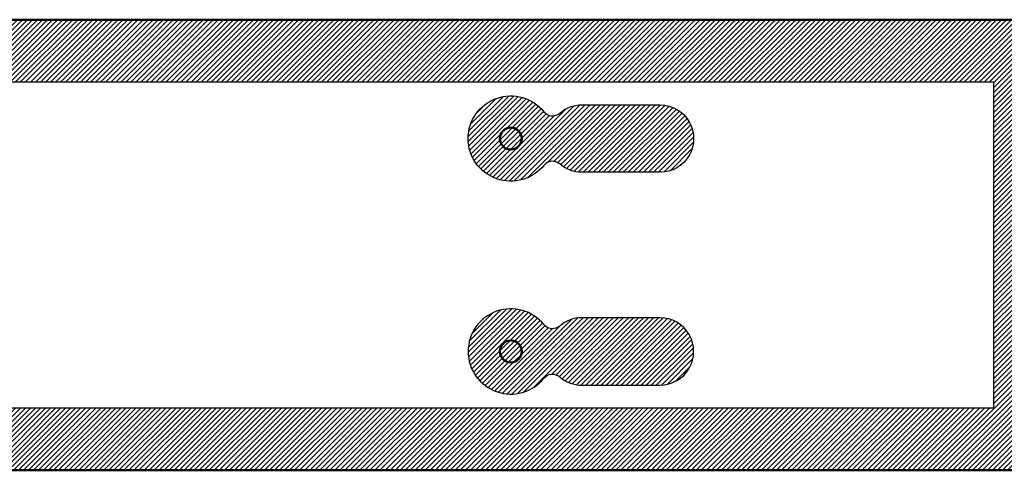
# Model space of a CAD drawing. Header units: millimetres. Extents: x 0 to 2140, y -127 to 0.
# Tile 3 of 6: x 790 to 1067, y -127 to 0. Entities that reach past the tile are written whole.
import ezdxf

# ---------------------------------------------------------------- set-up
doc = ezdxf.new("R2010")
doc.units = ezdxf.units.MM
for name, color, linetype, true_color in [('SkLO BORDER OF DRILLING AREA', 7, 'Continuous', 0x007f00), ('SkLO CANOPY OUTLINE', 7, 'Continuous', 0x7d26cd), ('SkLO MOUNTING HOLES', 7, 'Continuous', 0x7d26cd), ('SkLO NO DRILLING AREA', 7, 'Continuous', 0xc80000)]:
    doc.layers.add(name, color=color, linetype=linetype, true_color=true_color)
pattern_1 = [(45, (0, 0), (-0.7071068, 0.7071068), [])]

msp = doc.modelspace()

# ---------------------------------------------------------------- hatches: boundary and pattern name
at = {"layer": 'SkLO NO DRILLING AREA'}
h = msp.add_hatch(dxfattribs=at)
h.set_pattern_fill('Hatch1', color=256, scale=8, angle=45, style=0, pattern_type=2)
h.set_pattern_definition([(45, (12133.8838, 635), (-0.70710678, 0.70710678), [])])
h.paths.add_polyline_path([(1070, 0), (0, 0), (0, -127), (1070, -127)], flags=0)
h.paths.add_polyline_path([(1064, -17.5), (1064, -109.5), (17.5, -109.5), (17.5, -17.5)], flags=0)
h = msp.add_hatch(dxfattribs=at)
h.set_pattern_fill('Hatch1', color=256, scale=8, angle=45, style=0, pattern_type=2)
h.set_pattern_definition(pattern_1)
h.paths.add_polyline_path([(941.77, -26.33), (941.85, -26.26), (941.93, -26.2), (942.01, -26.13), (942.09, -26.06), (942.17, -26), (942.26, -25.93), (942.34, -25.87), (942.43, -25.81), (942.51, -25.75), (942.6, -25.69), (942.69, -25.63), (942.77, -25.57), (942.86, -25.51), (942.95, -25.45), (943.04, -25.39), (943.14, -25.34), (943.23, -25.29), (943.32, -25.23), (943.41, -25.18), (943.51, -25.13), (943.6, -25.08), (943.7, -25.03), (943.79, -24.98), (943.89, -24.93), (943.99, -24.89), (944.09, -24.84), (944.18, -24.8), (944.28, -24.76), (944.38, -24.72), (944.48, -24.68), (944.58, -24.64), (944.68, -24.6), (944.78, -24.56), (944.88, -24.53), (944.99, -24.49), (945.09, -24.46), (945.19, -24.43), (945.29, -24.39), (945.4, -24.36), (945.5, -24.34), (945.6, -24.31), (945.71, -24.28), (945.81, -24.26), (945.91, -24.23), (946.02, -24.21), (946.12, -24.19), (946.23, -24.17), (946.33, -24.15), (946.43, -24.13), (946.54, -24.11), (946.64, -24.1), (946.75, -24.08), (946.85, -24.07), (946.96, -24.06), (947.06, -24.05), (947.17, -24.04), (947.27, -24.03), (947.38, -24.02), (947.48, -24.01), (947.58, -24.01), (947.69, -24.01), (947.79, -24), (947.9, -24), (948, -24), (970, -24), (970.11, -24), (970.23, -24), (970.34, -24.01), (970.46, -24.01), (970.57, -24.02), (970.69, -24.02), (970.8, -24.03), (970.92, -24.04), (971.03, -24.06), (971.15, -24.07), (971.26, -24.08), (971.38, -24.1), (971.49, -24.12), (971.61, -24.14), (971.72, -24.16), (971.84, -24.18), (971.95, -24.2), (972.06, -24.23), (972.18, -24.25), (972.29, -24.28), (972.41, -24.31), (972.52, -24.34), (972.63, -24.37), (972.75, -24.41), (972.86, -24.44), (972.97, -24.48), (973.08, -24.51), (973.19, -24.55), (973.31, -24.59), (973.42, -24.64), (973.53, -24.68), (973.64, -24.72), (973.74, -24.77), (973.85, -24.82), (973.96, -24.86), (974.07, -24.91), (974.17, -24.97), (974.28, -25.02), (974.38, -25.07), (974.49, -25.13), (974.59, -25.18), (974.69, -25.24), (974.8, -25.3), (974.9, -25.36), (975, -25.42), (975.1, -25.48), (975.2, -25.55), (975.29, -25.61), (975.39, -25.68), (975.49, -25.74), (975.58, -25.81), (975.67, -25.88), (975.77, -25.95), (975.86, -26.02), (975.95, -26.09), (976.04, -26.17), (976.13, -26.24), (976.22, -26.32), (976.3, -26.39), (976.39, -26.47), (976.47, -26.55), (976.55, -26.62), (976.64, -26.7), (976.72, -26.78), (976.8, -26.86), (976.88, -26.95), (976.95, -27.03), (977.03, -27.11), (977.11, -27.2), (977.18, -27.28), (977.26, -27.37), (977.33, -27.46), (977.41, -27.55), (977.48, -27.64), (977.55, -27.73), (977.62, -27.83), (977.69, -27.92), (977.76, -28.01), (977.82, -28.11), (977.89, -28.21), (977.95, -28.3), (978.02, -28.4), (978.08, -28.5), (978.14, -28.6), (978.2, -28.7), (978.26, -28.81), (978.32, -28.91), (978.37, -29.01), (978.43, -29.12), (978.48, -29.22), (978.53, -29.33), (978.59, -29.43), (978.64, -29.54), (978.68, -29.65), (978.73, -29.76), (978.78, -29.86), (978.82, -29.97), (978.86, -30.08), (978.91, -30.19), (978.95, -30.31), (978.99, -30.42), (979.02, -30.53), (979.06, -30.64), (979.09, -30.75), (979.13, -30.87), (979.16, -30.98), (979.19, -31.09), (979.22, -31.21), (979.25, -31.32), (979.27, -31.44), (979.3, -31.55), (979.32, -31.66), (979.34, -31.78), (979.36, -31.89), (979.38, -32.01), (979.4, -32.12), (979.42, -32.24), (979.43, -32.35), (979.44, -32.47), (979.46, -32.58), (979.47, -32.7), (979.48, -32.81), (979.48, -32.93), (979.49, -33.04), (979.49, -33.16), (979.5, -33.27), (979.5, -33.39), (979.5, -33.5), (979.5, -33.61), (979.5, -33.73), (979.49, -33.84), (979.49, -33.96), (979.48, -34.07), (979.48, -34.19), (979.47, -34.3), (979.46, -34.42), (979.44, -34.53), (979.43, -34.65), (979.42, -34.76), (979.4, -34.88), (979.38, -34.99), (979.36, -35.11), (979.34, -35.22), (979.32, -35.34), (979.3, -35.45), (979.27, -35.56), (979.25, -35.68), (979.22, -35.79), (979.19, -35.91), (979.16, -36.02), (979.13, -36.13), (979.09, -36.25), (979.06, -36.36), (979.02, -36.47), (978.99, -36.58), (978.95, -36.69), (978.91, -36.81), (978.86, -36.92), (978.82, -37.03), (978.78, -37.14), (978.73, -37.24), (978.68, -37.35), (978.64, -37.46), (978.59, -37.57), (978.53, -37.67), (978.48, -37.78), (978.43, -37.88), (978.37, -37.99), (978.32, -38.09), (978.26, -38.19), (978.2, -38.3), (978.14, -38.4), (978.08, -38.5), (978.02, -38.6), (977.95, -38.7), (977.89, -38.79), (977.82, -38.89), (977.76, -38.99), (977.69, -39.08), (977.62, -39.17), (977.55, -39.27), (977.48, -39.36), (977.41, -39.45), (977.33, -39.54), (977.26, -39.63), (977.18, -39.72), (977.11, -39.8), (977.03, -39.89), (976.95, -39.97), (976.88, -40.05), (976.8, -40.14), (976.72, -40.22), (976.64, -40.3), (976.55, -40.38), (976.47, -40.45), (976.39, -40.53), (976.3, -40.61), (976.22, -40.68), (976.13, -40.76), (976.04, -40.83), (975.95, -40.91), (975.86, -40.98), (975.77, -41.05), (975.67, -41.12), (975.58, -41.19), (975.49, -41.26), (975.39, -41.32), (975.29, -41.39), (975.2, -41.45), (975.1, -41.52), (975, -41.58), (974.9, -41.64), (974.8, -41.7), (974.69, -41.76), (974.59, -41.82), (974.49, -41.87), (974.38, -41.93), (974.28, -41.98), (974.17, -42.03), (974.07, -42.09), (973.96, -42.14), (973.85, -42.18), (973.74, -42.23), (973.64, -42.28), (973.53, -42.32), (973.42, -42.36), (973.31, -42.41), (973.19, -42.45), (973.08, -42.49), (972.97, -42.52), (972.86, -42.56), (972.75, -42.59), (972.63, -42.63), (972.52, -42.66), (972.41, -42.69), (972.29, -42.72), (972.18, -42.75), (972.06, -42.77), (971.95, -42.8), (971.84, -42.82), (971.72, -42.84), (971.61, -42.86), (971.49, -42.88), (971.38, -42.9), (971.26, -42.92), (971.15, -42.93), (971.03, -42.94), (970.92, -42.96), (970.8, -42.97), (970.69, -42.98), (970.57, -42.98), (970.46, -42.99), (970.34, -42.99), (970.23, -43), (970.11, -43), (970, -43), (948, -43), (947.9, -43), (947.79, -43), (947.69, -42.99), (947.58, -42.99), (947.48, -42.99), (947.38, -42.98), (947.27, -42.97), (947.17, -42.96), (947.06, -42.95), (946.96, -42.94), (946.85, -42.93), (946.75, -42.92), (946.64, -42.9), (946.54, -42.89), (946.43, -42.87), (946.33, -42.85), (946.23, -42.83), (946.12, -42.81), (946.02, -42.79), (945.91, -42.77), (945.81, -42.74), (945.71, -42.72), (945.6, -42.69), (945.5, -42.66), (945.4, -42.64), (945.29, -42.61), (945.19, -42.57), (945.09, -42.54), (944.99, -42.51), (944.88, -42.47), (944.78, -42.44), (944.68, -42.4), (944.58, -42.36), (944.48, -42.32), (944.38, -42.28), (944.28, -42.24), (944.18, -42.2), (944.09, -42.16), (943.99, -42.11), (943.89, -42.07), (943.79, -42.02), (943.7, -41.97), (943.6, -41.92), (943.51, -41.87), (943.41, -41.82), (943.32, -41.77), (943.23, -41.71), (943.14, -41.66), (943.04, -41.61), (942.95, -41.55), (942.86, -41.49), (942.77, -41.43), (942.69, -41.37), (942.6, -41.31), (942.51, -41.25), (942.43, -41.19), (942.34, -41.13), (942.26, -41.07), (942.17, -41), (942.09, -40.94), (942.01, -40.87), (941.93, -40.8), (941.85, -40.74), (941.77, -40.67), (941.74, -40.64), (941.71, -40.62), (941.68, -40.59), (941.65, -40.57), (941.62, -40.55), (941.59, -40.52), (941.56, -40.5), (941.53, -40.48), (941.49, -40.46), (941.46, -40.44), (941.43, -40.41), (941.4, -40.39), (941.36, -40.37), (941.33, -40.35), (941.3, -40.33), (941.26, -40.31), (941.23, -40.29), (941.2, -40.27), (941.16, -40.26), (941.13, -40.24), (941.09, -40.22), (941.06, -40.2), (941.02, -40.19), (940.98, -40.17), (940.95, -40.16), (940.91, -40.14), (940.88, -40.13), (940.84, -40.11), (940.8, -40.1), (940.76, -40.08), (940.73, -40.07), (940.69, -40.06), (940.65, -40.05), (940.61, -40.04), (940.58, -40.02), (940.54, -40.01), (940.5, -40), (940.46, -39.99), (940.42, -39.99), (940.39, -39.98), (940.35, -39.97), (940.31, -39.96), (940.27, -39.95), (940.23, -39.95), (940.19, -39.94), (940.15, -39.94), (940.12, -39.93), (940.08, -39.93), (940.04, -39.92), (940, -39.92), (939.96, -39.92), (939.92, -39.91), (939.88, -39.91), (939.84, -39.91), (939.81, -39.91), (939.77, -39.91), (939.73, -39.91), (939.69, -39.91), (939.65, -39.91), (939.61, -39.91), (939.58, -39.91), (939.54, -39.91), (939.5, -39.92), (939.46, -39.92), (939.42, -39.92), (939.39, -39.93), (939.35, -39.93), (939.31, -39.94), (939.27, -39.94), (939.24, -39.95), (939.2, -39.95), (939.16, -39.96), (939.12, -39.97), (939.08, -39.98), (939.05, -39.98), (939.01, -39.99), (938.97, -40), (938.93, -40.01), (938.9, -40.02), (938.86, -40.03), (938.82, -40.04), (938.78, -40.06), (938.75, -40.07), (938.71, -40.08), (938.67, -40.09), (938.64, -40.11), (938.6, -40.12), (938.56, -40.14), (938.53, -40.15), (938.49, -40.17), (938.45, -40.18), (938.42, -40.2), (938.38, -40.22), (938.35, -40.23), (938.31, -40.25), (938.28, -40.27), (938.24, -40.29), (938.21, -40.31), (938.17, -40.33), (938.14, -40.35), (938.11, -40.37), (938.07, -40.39), (938.04, -40.41), (938.01, -40.43), (937.97, -40.45), (937.94, -40.48), (937.91, -40.5), (937.88, -40.52), (937.85, -40.55), (937.82, -40.57), (937.79, -40.59), (937.76, -40.62), (937.73, -40.64), (937.7, -40.67), (937.67, -40.69), (937.64, -40.72), (937.61, -40.75), (937.58, -40.77), (937.55, -40.8), (937.53, -40.83), (937.5, -40.86), (937.47, -40.88), (937.45, -40.91), (937.42, -40.94), (937.4, -40.97), (937.37, -41), (937.35, -41.03), (937.32, -41.06), (937.25, -41.14), (937.18, -41.22), (937.11, -41.31), (937.04, -41.39), (936.97, -41.47), (936.9, -41.55), (936.82, -41.63), (936.75, -41.71), (936.67, -41.8), (936.59, -41.87), (936.52, -41.95), (936.44, -42.03), (936.36, -42.11), (936.28, -42.19), (936.19, -42.27), (936.11, -42.34), (936.03, -42.42), (935.94, -42.49), (935.86, -42.57), (935.77, -42.64), (935.69, -42.72), (935.6, -42.79), (935.51, -42.86), (935.42, -42.93), (935.33, -43), (935.24, -43.07), (935.15, -43.14), (935.05, -43.21), (934.96, -43.28), (934.86, -43.34), (934.77, -43.41), (934.67, -43.47), (934.58, -43.54), (934.48, -43.6), (934.38, -43.66), (934.28, -43.73), (934.18, -43.79), (934.08, -43.85), (933.98, -43.9), (933.88, -43.96), (933.77, -44.02), (933.67, -44.08), (933.57, -44.13), (933.46, -44.19), (933.36, -44.24), (933.25, -44.29), (933.14, -44.34), (933.04, -44.39), (932.93, -44.44), (932.82, -44.49), (932.71, -44.54), (932.6, -44.58), (932.49, -44.63), (932.38, -44.67), (932.27, -44.71), (932.16, -44.76), (932.05, -44.8), (931.94, -44.84), (931.82, -44.87), (931.71, -44.91), (931.6, -44.95), (931.48, -44.98), (931.37, -45.02), (931.25, -45.05), (931.14, -45.08), (931.02, -45.11), (930.91, -45.14), (930.79, -45.17), (930.68, -45.2), (930.56, -45.22), (930.44, -45.25), (930.33, -45.27), (930.21, -45.29), (930.09, -45.32), (929.98, -45.34), (929.86, -45.35), (929.74, -45.37), (929.63, -45.39), (929.51, -45.4), (929.39, -45.42), (929.27, -45.43), (929.15, -45.44), (929.04, -45.46), (928.92, -45.46), (928.8, -45.47), (928.68, -45.48), (928.57, -45.49), (928.45, -45.49), (928.33, -45.5), (928.22, -45.5), (928.1, -45.5), (927.98, -45.5), (927.86, -45.5), (927.75, -45.5), (927.63, -45.49), (927.52, -45.49), (927.4, -45.48), (927.28, -45.48), (927.17, -45.47), (927.05, -45.46), (926.94, -45.45), (926.82, -45.44), (926.71, -45.43), (926.59, -45.42), (926.48, -45.4), (926.37, -45.39), (926.26, -45.37), (926.14, -45.36), (926.03, -45.34), (925.92, -45.32), (925.81, -45.3), (925.7, -45.28), (925.59, -45.25), (925.48, -45.23), (925.37, -45.21), (925.26, -45.18), (925.15, -45.16), (925.04, -45.13), (924.93, -45.1), (924.83, -45.07), (924.72, -45.04), (924.61, -45.01), (924.51, -44.98), (924.4, -44.95), (924.3, -44.92), (924.2, -44.88), (924.09, -44.85), (923.99, -44.81), (923.89, -44.77), (923.79, -44.74), (923.69, -44.7), (923.58, -44.66), (923.48, -44.62), (923.38, -44.58), (923.28, -44.53), (923.18, -44.49), (923.08, -44.44), (922.98, -44.4), (922.88, -44.35), (922.77, -44.3), (922.67, -44.25), (922.57, -44.2), (922.47, -44.15), (922.37, -44.1), (922.28, -44.05), (922.18, -43.99), (922.08, -43.94), (921.98, -43.88), (921.88, -43.82), (921.78, -43.76), (921.69, -43.7), (921.59, -43.64), (921.49, -43.58), (921.4, -43.52), (921.3, -43.46), (921.2, -43.39), (921.11, -43.32), (921.01, -43.26), (920.92, -43.19), (920.83, -43.12), (920.73, -43.05), (920.64, -42.98), (920.55, -42.91), (920.46, -42.83), (920.37, -42.76), (920.28, -42.69), (920.19, -42.61), (920.1, -42.53), (920.01, -42.46), (919.93, -42.38), (919.84, -42.3), (919.75, -42.22), (919.67, -42.13), (919.58, -42.05), (919.5, -41.97), (919.42, -41.88), (919.33, -41.8), (919.25, -41.71), (919.17, -41.63), (919.09, -41.54), (919.01, -41.45), (918.93, -41.36), (918.86, -41.27), (918.78, -41.18), (918.7, -41.09), (918.63, -41), (918.56, -40.9), (918.48, -40.81), (918.41, -40.71), (918.34, -40.62), (918.27, -40.52), (918.2, -40.42), (918.13, -40.33), (918.06, -40.23), (918, -40.13), (917.93, -40.03), (917.87, -39.93), (917.8, -39.83), (917.74, -39.73), (917.68, -39.63), (917.62, -39.52), (917.56, -39.42), (917.5, -39.32), (917.45, -39.21), (917.39, -39.11), (917.34, -39), (917.28, -38.9), (917.23, -38.79), (917.18, -38.68), (917.13, -38.58), (917.08, -38.47), (917.03, -38.36), (916.98, -38.25), (916.94, -38.15), (916.89, -38.04), (916.85, -37.93), (916.8, -37.82), (916.76, -37.71), (916.72, -37.6), (916.68, -37.49), (916.64, -37.38), (916.61, -37.27), (916.57, -37.16), (916.54, -37.05), (916.5, -36.94), (916.47, -36.83), (916.44, -36.71), (916.41, -36.6), (916.38, -36.49), (916.35, -36.38), (916.32, -36.27), (916.3, -36.16), (916.27, -36.04), (916.25, -35.93), (916.23, -35.82), (916.21, -35.71), (916.18, -35.6), (916.17, -35.49), (916.15, -35.37), (916.13, -35.26), (916.11, -35.15), (916.1, -35.04), (916.09, -34.93), (916.07, -34.82), (916.06, -34.71), (916.05, -34.6), (916.04, -34.48), (916.03, -34.37), (916.02, -34.26), (916.02, -34.15), (916.01, -34.04), (916.01, -33.94), (916, -33.83), (916, -33.72), (916, -33.61), (916, -33.5), (916, -33.39), (916, -33.28), (916, -33.17), (916.01, -33.06), (916.01, -32.96), (916.02, -32.85), (916.02, -32.74), (916.03, -32.63), (916.04, -32.52), (916.05, -32.4), (916.06, -32.29), (916.07, -32.18), (916.09, -32.07), (916.1, -31.96), (916.11, -31.85), (916.13, -31.74), (916.15, -31.63), (916.17, -31.51), (916.18, -31.4), (916.21, -31.29), (916.23, -31.18), (916.25, -31.07), (916.27, -30.96), (916.3, -30.84), (916.32, -30.73), (916.35, -30.62), (916.38, -30.51), (916.41, -30.4), (916.44, -30.29), (916.47, -30.17), (916.5, -30.06), (916.54, -29.95), (916.57, -29.84), (916.61, -29.73), (916.64, -29.62), (916.68, -29.51), (916.72, -29.4), (916.76, -29.29), (916.8, -29.18), (916.85, -29.07), (916.89, -28.96), (916.94, -28.85), (916.98, -28.75), (917.03, -28.64), (917.08, -28.53), (917.13, -28.42), (917.18, -28.32), (917.23, -28.21), (917.28, -28.1), (917.34, -28), (917.39, -27.89), (917.45, -27.79), (917.5, -27.68), (917.56, -27.58), (917.62, -27.48), (917.68, -27.37), (917.74, -27.27), (917.8, -27.17), (917.87, -27.07), (917.93, -26.97), (918, -26.87), (918.06, -26.77), (918.13, -26.67), (918.2, -26.58), (918.27, -26.48), (918.34, -26.38), (918.41, -26.29), (918.48, -26.19), (918.56, -26.1), (918.63, -26), (918.7, -25.91), (918.78, -25.82), (918.86, -25.73), (918.93, -25.64), (919.01, -25.55), (919.09, -25.46), (919.17, -25.37), (919.25, -25.29), (919.33, -25.2), (919.42, -25.12), (919.5, -25.03), (919.58, -24.95), (919.67, -24.87), (919.75, -24.78), (919.84, -24.7), (919.93, -24.62), (920.01, -24.54), (920.1, -24.47), (920.19, -24.39), (920.28, -24.31), (920.37, -24.24), (920.46, -24.17), (920.55, -24.09), (920.64, -24.02), (920.73, -23.95), (920.83, -23.88), (920.92, -23.81), (921.01, -23.74), (921.11, -23.68), (921.2, -23.61), (921.3, -23.54), (921.4, -23.48), (921.49, -23.42), (921.59, -23.36), (921.69, -23.3), (921.78, -23.24), (921.88, -23.18), (921.98, -23.12), (922.08, -23.06), (922.18, -23.01), (922.28, -22.95), (922.37, -22.9), (922.47, -22.85), (922.57, -22.8), (922.67, -22.75), (922.77, -22.7), (922.88, -22.65), (922.98, -22.6), (923.08, -22.56), (923.18, -22.51), (923.28, -22.47), (923.38, -22.42), (923.48, -22.38), (923.58, -22.34), (923.69, -22.3), (923.79, -22.26), (923.89, -22.23), (923.99, -22.19), (924.09, -22.15), (924.2, -22.12), (924.3, -22.08), (924.4, -22.05), (924.51, -22.02), (924.61, -21.99), (924.72, -21.96), (924.83, -21.93), (924.93, -21.9), (925.04, -21.87), (925.15, -21.84), (925.26, -21.82), (925.37, -21.79), (925.48, -21.77), (925.59, -21.75), (925.7, -21.72), (925.81, -21.7), (925.92, -21.68), (926.03, -21.66), (926.14, -21.64), (926.26, -21.63), (926.37, -21.61), (926.48, -21.6), (926.59, -21.58), (926.71, -21.57), (926.82, -21.56), (926.94, -21.55), (927.05, -21.54), (927.17, -21.53), (927.28, -21.52), (927.4, -21.52), (927.52, -21.51), (927.63, -21.51), (927.75, -21.5), (927.86, -21.5), (927.98, -21.5), (928.1, -21.5), (928.22, -21.5), (928.33, -21.5), (928.45, -21.51), (928.57, -21.51), (928.68, -21.52), (928.8, -21.53), (928.92, -21.54), (929.04, -21.54), (929.15, -21.56), (929.27, -21.57), (929.39, -21.58), (929.51, -21.6), (929.63, -21.61), (929.74, -21.63), (929.86, -21.65), (929.98, -21.66), (930.09, -21.68), (930.21, -21.71), (930.33, -21.73), (930.44, -21.75), (930.56, -21.78), (930.68, -21.8), (930.79, -21.83), (930.91, -21.86), (931.02, -21.89), (931.14, -21.92), (931.25, -21.95), (931.37, -21.98), (931.48, -22.02), (931.6, -22.05), (931.71, -22.09), (931.82, -22.13), (931.94, -22.16), (932.05, -22.2), (932.16, -22.24), (932.27, -22.29), (932.38, -22.33), (932.49, -22.37), (932.6, -22.42), (932.71, -22.46), (932.82, -22.51), (932.93, -22.56), (933.04, -22.61), (933.14, -22.66), (933.25, -22.71), (933.36, -22.76), (933.46, -22.81), (933.57, -22.87), (933.67, -22.92), (933.77, -22.98), (933.88, -23.04), (933.98, -23.1), (934.08, -23.15), (934.18, -23.21), (934.28, -23.27), (934.38, -23.34), (934.48, -23.4), (934.58, -23.46), (934.67, -23.53), (934.77, -23.59), (934.86, -23.66), (934.96, -23.72), (935.05, -23.79), (935.15, -23.86), (935.24, -23.93), (935.33, -24), (935.42, -24.07), (935.51, -24.14), (935.6, -24.21), (935.69, -24.28), (935.77, -24.36), (935.86, -24.43), (935.94, -24.51), (936.03, -24.58), (936.11, -24.66), (936.19, -24.73), (936.28, -24.81), (936.36, -24.89), (936.44, -24.97), (936.52, -25.05), (936.59, -25.13), (936.67, -25.2), (936.75, -25.29), (936.82, -25.37), (936.9, -25.45), (936.97, -25.53), (937.04, -25.61), (937.11, -25.69), (937.18, -25.78), (937.25, -25.86), (937.32, -25.94), (937.35, -25.97), (937.37, -26), (937.4, -26.03), (937.42, -26.06), (937.45, -26.09), (937.47, -26.12), (937.5, -26.14), (937.53, -26.17), (937.55, -26.2), (937.58, -26.23), (937.61, -26.25), (937.64, -26.28), (937.67, -26.31), (937.7, -26.33), (937.73, -26.36), (937.76, -26.38), (937.79, -26.41), (937.82, -26.43), (937.85, -26.45), (937.88, -26.48), (937.91, -26.5), (937.94, -26.52), (937.97, -26.55), (938.01, -26.57), (938.04, -26.59), (938.07, -26.61), (938.11, -26.63), (938.14, -26.65), (938.17, -26.67), (938.21, -26.69), (938.24, -26.71), (938.28, -26.73), (938.31, -26.75), (938.35, -26.77), (938.38, -26.78), (938.42, -26.8), (938.45, -26.82), (938.49, -26.83), (938.53, -26.85), (938.56, -26.86), (938.6, -26.88), (938.64, -26.89), (938.67, -26.91), (938.71, -26.92), (938.75, -26.93), (938.78, -26.94), (938.82, -26.96), (938.86, -26.97), (938.9, -26.98), (938.93, -26.99), (938.97, -27), (939.01, -27.01), (939.05, -27.02), (939.08, -27.02), (939.12, -27.03), (939.16, -27.04), (939.2, -27.05), (939.24, -27.05), (939.27, -27.06), (939.31, -27.06), (939.35, -27.07), (939.39, -27.07), (939.42, -27.08), (939.46, -27.08), (939.5, -27.08), (939.54, -27.09), (939.58, -27.09), (939.61, -27.09), (939.65, -27.09), (939.69, -27.09), (939.73, -27.09), (939.77, -27.09), (939.81, -27.09), (939.84, -27.09), (939.88, -27.09), (939.92, -27.09), (939.96, -27.08), (940, -27.08), (940.04, -27.08), (940.08, -27.07), (940.12, -27.07), (940.15, -27.06), (940.19, -27.06), (940.23, -27.05), (940.27, -27.05), (940.31, -27.04), (940.35, -27.03), (940.39, -27.02), (940.42, -27.01), (940.46, -27.01), (940.5, -27), (940.54, -26.99), (940.58, -26.98), (940.61, -26.96), (940.65, -26.95), (940.69, -26.94), (940.73, -26.93), (940.76, -26.92), (940.8, -26.9), (940.84, -26.89), (940.88, -26.87), (940.91, -26.86), (940.95, -26.84), (940.98, -26.83), (941.02, -26.81), (941.06, -26.8), (941.09, -26.78), (941.13, -26.76), (941.16, -26.74), (941.2, -26.73), (941.23, -26.71), (941.26, -26.69), (941.3, -26.67), (941.33, -26.65), (941.36, -26.63), (941.4, -26.61), (941.43, -26.59), (941.46, -26.56), (941.49, -26.54), (941.53, -26.52), (941.56, -26.5), (941.59, -26.48), (941.62, -26.45), (941.65, -26.43), (941.68, -26.41), (941.71, -26.38), (941.74, -26.36)], flags=0)
h = msp.add_hatch(dxfattribs=at)
h.set_pattern_fill('Hatch1', color=256, scale=8, angle=45, style=0, pattern_type=2)
h.set_pattern_definition(pattern_1)
h.paths.add_polyline_path([(948, -103), (970, -103), (970.11, -103), (970.23, -103), (970.34, -102.99), (970.46, -102.99), (970.57, -102.98), (970.69, -102.98), (970.8, -102.97), (970.92, -102.96), (971.03, -102.94), (971.15, -102.93), (971.26, -102.92), (971.38, -102.9), (971.49, -102.88), (971.61, -102.86), (971.72, -102.84), (971.84, -102.82), (971.95, -102.8), (972.06, -102.77), (972.18, -102.75), (972.29, -102.72), (972.41, -102.69), (972.52, -102.66), (972.63, -102.63), (972.75, -102.59), (972.86, -102.56), (972.97, -102.52), (973.08, -102.49), (973.19, -102.45), (973.31, -102.41), (973.42, -102.36), (973.53, -102.32), (973.64, -102.28), (973.74, -102.23), (973.85, -102.18), (973.96, -102.14), (974.07, -102.09), (974.17, -102.03), (974.28, -101.98), (974.38, -101.93), (974.49, -101.87), (974.59, -101.82), (974.69, -101.76), (974.8, -101.7), (974.9, -101.64), (975, -101.58), (975.1, -101.52), (975.2, -101.45), (975.29, -101.39), (975.39, -101.32), (975.49, -101.26), (975.58, -101.19), (975.67, -101.12), (975.77, -101.05), (975.86, -100.98), (975.95, -100.91), (976.04, -100.83), (976.13, -100.76), (976.22, -100.68), (976.3, -100.61), (976.39, -100.53), (976.47, -100.45), (976.55, -100.38), (976.64, -100.3), (976.72, -100.22), (976.8, -100.14), (976.88, -100.05), (976.95, -99.97), (977.03, -99.89), (977.11, -99.8), (977.18, -99.72), (977.26, -99.63), (977.33, -99.54), (977.41, -99.45), (977.48, -99.36), (977.55, -99.27), (977.62, -99.17), (977.69, -99.08), (977.76, -98.99), (977.82, -98.89), (977.89, -98.79), (977.95, -98.7), (978.02, -98.6), (978.08, -98.5), (978.14, -98.4), (978.2, -98.3), (978.26, -98.19), (978.32, -98.09), (978.37, -97.99), (978.43, -97.88), (978.48, -97.78), (978.53, -97.67), (978.59, -97.57), (978.64, -97.46), (978.68, -97.35), (978.73, -97.24), (978.78, -97.14), (978.82, -97.03), (978.86, -96.92), (978.91, -96.81), (978.95, -96.69), (978.99, -96.58), (979.02, -96.47), (979.06, -96.36), (979.09, -96.25), (979.13, -96.13), (979.16, -96.02), (979.19, -95.91), (979.22, -95.79), (979.25, -95.68), (979.27, -95.56), (979.3, -95.45), (979.32, -95.34), (979.34, -95.22), (979.36, -95.11), (979.38, -94.99), (979.4, -94.88), (979.42, -94.76), (979.43, -94.65), (979.44, -94.53), (979.46, -94.42), (979.47, -94.3), (979.48, -94.19), (979.48, -94.07), (979.49, -93.96), (979.49, -93.84), (979.5, -93.73), (979.5, -93.61), (979.5, -93.5), (979.5, -93.39), (979.5, -93.27), (979.49, -93.16), (979.49, -93.04), (979.48, -92.93), (979.48, -92.81), (979.47, -92.7), (979.46, -92.58), (979.44, -92.47), (979.43, -92.35), (979.42, -92.24), (979.4, -92.12), (979.38, -92.01), (979.36, -91.89), (979.34, -91.78), (979.32, -91.66), (979.3, -91.55), (979.27, -91.44), (979.25, -91.32), (979.22, -91.21), (979.19, -91.09), (979.16, -90.98), (979.13, -90.87), (979.09, -90.75), (979.06, -90.64), (979.02, -90.53), (978.99, -90.42), (978.95, -90.31), (978.91, -90.19), (978.86, -90.08), (978.82, -89.97), (978.78, -89.86), (978.73, -89.76), (978.68, -89.65), (978.64, -89.54), (978.59, -89.43), (978.53, -89.33), (978.48, -89.22), (978.43, -89.12), (978.37, -89.01), (978.32, -88.91), (978.26, -88.81), (978.2, -88.7), (978.14, -88.6), (978.08, -88.5), (978.02, -88.4), (977.95, -88.3), (977.89, -88.21), (977.82, -88.11), (977.76, -88.01), (977.69, -87.92), (977.62, -87.83), (977.55, -87.73), (977.48, -87.64), (977.41, -87.55), (977.33, -87.46), (977.26, -87.37), (977.18, -87.28), (977.11, -87.2), (977.03, -87.11), (976.95, -87.03), (976.88, -86.95), (976.8, -86.86), (976.72, -86.78), (976.64, -86.7), (976.55, -86.62), (976.47, -86.55), (976.39, -86.47), (976.3, -86.39), (976.22, -86.32), (976.13, -86.24), (976.04, -86.17), (975.95, -86.09), (975.86, -86.02), (975.77, -85.95), (975.67, -85.88), (975.58, -85.81), (975.49, -85.74), (975.39, -85.68), (975.29, -85.61), (975.2, -85.55), (975.1, -85.48), (975, -85.42), (974.9, -85.36), (974.8, -85.3), (974.69, -85.24), (974.59, -85.18), (974.49, -85.13), (974.38, -85.07), (974.28, -85.02), (974.17, -84.97), (974.07, -84.91), (973.96, -84.86), (973.85, -84.82), (973.74, -84.77), (973.64, -84.72), (973.53, -84.68), (973.42, -84.64), (973.31, -84.59), (973.19, -84.55), (973.08, -84.51), (972.97, -84.48), (972.86, -84.44), (972.75, -84.41), (972.63, -84.37), (972.52, -84.34), (972.41, -84.31), (972.29, -84.28), (972.18, -84.25), (972.06, -84.23), (971.95, -84.2), (971.84, -84.18), (971.72, -84.16), (971.61, -84.14), (971.49, -84.12), (971.38, -84.1), (971.26, -84.08), (971.15, -84.07), (971.03, -84.06), (970.92, -84.04), (970.8, -84.03), (970.69, -84.02), (970.57, -84.02), (970.46, -84.01), (970.34, -84.01), (970.23, -84), (970.11, -84), (970, -84), (948, -84), (947.9, -84), (947.79, -84), (947.69, -84.01), (947.58, -84.01), (947.48, -84.01), (947.38, -84.02), (947.27, -84.03), (947.17, -84.04), (947.06, -84.05), (946.96, -84.06), (946.85, -84.07), (946.75, -84.08), (946.64, -84.1), (946.54, -84.11), (946.43, -84.13), (946.33, -84.15), (946.23, -84.17), (946.12, -84.19), (946.02, -84.21), (945.91, -84.23), (945.81, -84.26), (945.71, -84.28), (945.6, -84.31), (945.5, -84.34), (945.4, -84.36), (945.29, -84.39), (945.19, -84.43), (945.09, -84.46), (944.99, -84.49), (944.88, -84.53), (944.78, -84.56), (944.68, -84.6), (944.58, -84.64), (944.48, -84.68), (944.38, -84.72), (944.28, -84.76), (944.18, -84.8), (944.09, -84.84), (943.99, -84.89), (943.89, -84.93), (943.79, -84.98), (943.7, -85.03), (943.6, -85.08), (943.51, -85.13), (943.41, -85.18), (943.32, -85.23), (943.23, -85.29), (943.14, -85.34), (943.04, -85.39), (942.95, -85.45), (942.86, -85.51), (942.77, -85.57), (942.69, -85.63), (942.6, -85.69), (942.51, -85.75), (942.43, -85.81), (942.34, -85.87), (942.26, -85.93), (942.17, -86), (942.09, -86.06), (942.01, -86.13), (941.93, -86.2), (941.85, -86.26), (941.77, -86.33), (941.74, -86.36), (941.71, -86.38), (941.68, -86.41), (941.65, -86.43), (941.62, -86.45), (941.59, -86.48), (941.56, -86.5), (941.53, -86.52), (941.49, -86.54), (941.46, -86.56), (941.43, -86.59), (941.4, -86.61), (941.36, -86.63), (941.33, -86.65), (941.3, -86.67), (941.26, -86.69), (941.23, -86.71), (941.2, -86.73), (941.16, -86.74), (941.13, -86.76), (941.09, -86.78), (941.06, -86.8), (941.02, -86.81), (940.98, -86.83), (940.95, -86.84), (940.91, -86.86), (940.88, -86.87), (940.84, -86.89), (940.8, -86.9), (940.76, -86.92), (940.73, -86.93), (940.69, -86.94), (940.65, -86.95), (940.61, -86.96), (940.58, -86.98), (940.54, -86.99), (940.5, -87), (940.46, -87.01), (940.42, -87.01), (940.39, -87.02), (940.35, -87.03), (940.31, -87.04), (940.27, -87.05), (940.23, -87.05), (940.19, -87.06), (940.15, -87.06), (940.12, -87.07), (940.08, -87.07), (940.04, -87.08), (940, -87.08), (939.96, -87.08), (939.92, -87.09), (939.88, -87.09), (939.84, -87.09), (939.81, -87.09), (939.77, -87.09), (939.73, -87.09), (939.69, -87.09), (939.65, -87.09), (939.61, -87.09), (939.58, -87.09), (939.54, -87.09), (939.5, -87.08), (939.46, -87.08), (939.42, -87.08), (939.39, -87.07), (939.35, -87.07), (939.31, -87.06), (939.27, -87.06), (939.24, -87.05), (939.2, -87.05), (939.16, -87.04), (939.12, -87.03), (939.08, -87.02), (939.05, -87.02), (939.01, -87.01), (938.97, -87), (938.93, -86.99), (938.9, -86.98), (938.86, -86.97), (938.82, -86.96), (938.78, -86.94), (938.75, -86.93), (938.71, -86.92), (938.67, -86.91), (938.64, -86.89), (938.6, -86.88), (938.56, -86.86), (938.53, -86.85), (938.49, -86.83), (938.45, -86.82), (938.42, -86.8), (938.38, -86.78), (938.35, -86.77), (938.31, -86.75), (938.28, -86.73), (938.24, -86.71), (938.21, -86.69), (938.17, -86.67), (938.14, -86.65), (938.11, -86.63), (938.07, -86.61), (938.04, -86.59), (938.01, -86.57), (937.97, -86.55), (937.94, -86.52), (937.91, -86.5), (937.88, -86.48), (937.85, -86.45), (937.82, -86.43), (937.79, -86.41), (937.76, -86.38), (937.73, -86.36), (937.7, -86.33), (937.67, -86.31), (937.64, -86.28), (937.61, -86.25), (937.58, -86.23), (937.55, -86.2), (937.53, -86.17), (937.5, -86.14), (937.47, -86.12), (937.45, -86.09), (937.42, -86.06), (937.4, -86.03), (937.37, -86), (937.35, -85.97), (937.32, -85.94), (937.25, -85.86), (937.18, -85.78), (937.11, -85.69), (937.04, -85.61), (936.97, -85.53), (936.9, -85.45), (936.82, -85.37), (936.75, -85.29), (936.67, -85.2), (936.59, -85.13), (936.52, -85.05), (936.44, -84.97), (936.36, -84.89), (936.28, -84.81), (936.19, -84.73), (936.11, -84.66), (936.03, -84.58), (935.94, -84.51), (935.86, -84.43), (935.77, -84.36), (935.69, -84.28), (935.6, -84.21), (935.51, -84.14), (935.42, -84.07), (935.33, -84), (935.24, -83.93), (935.15, -83.86), (935.05, -83.79), (934.96, -83.72), (934.86, -83.66), (934.77, -83.59), (934.67, -83.53), (934.58, -83.46), (934.48, -83.4), (934.38, -83.34), (934.28, -83.27), (934.18, -83.21), (934.08, -83.15), (933.98, -83.1), (933.88, -83.04), (933.77, -82.98), (933.67, -82.92), (933.57, -82.87), (933.46, -82.81), (933.36, -82.76), (933.25, -82.71), (933.14, -82.66), (933.04, -82.61), (932.93, -82.56), (932.82, -82.51), (932.71, -82.46), (932.6, -82.42), (932.49, -82.37), (932.38, -82.33), (932.27, -82.29), (932.16, -82.24), (932.05, -82.2), (931.94, -82.16), (931.82, -82.13), (931.71, -82.09), (931.6, -82.05), (931.48, -82.02), (931.37, -81.98), (931.25, -81.95), (931.14, -81.92), (931.02, -81.89), (930.91, -81.86), (930.79, -81.83), (930.68, -81.8), (930.56, -81.78), (930.44, -81.75), (930.33, -81.73), (930.21, -81.71), (930.09, -81.68), (929.98, -81.66), (929.86, -81.65), (929.74, -81.63), (929.63, -81.61), (929.51, -81.6), (929.39, -81.58), (929.27, -81.57), (929.15, -81.56), (929.04, -81.54), (928.92, -81.54), (928.8, -81.53), (928.68, -81.52), (928.57, -81.51), (928.45, -81.51), (928.33, -81.5), (928.22, -81.5), (928.1, -81.5), (927.98, -81.5), (927.86, -81.5), (927.75, -81.5), (927.63, -81.51), (927.52, -81.51), (927.4, -81.52), (927.28, -81.52), (927.17, -81.53), (927.05, -81.54), (926.94, -81.55), (926.82, -81.56), (926.71, -81.57), (926.59, -81.58), (926.48, -81.6), (926.37, -81.61), (926.26, -81.63), (926.14, -81.64), (926.03, -81.66), (925.92, -81.68), (925.81, -81.7), (925.7, -81.72), (925.59, -81.75), (925.48, -81.77), (925.37, -81.79), (925.26, -81.82), (925.15, -81.84), (925.04, -81.87), (924.93, -81.9), (924.83, -81.93), (924.72, -81.96), (924.61, -81.99), (924.51, -82.02), (924.4, -82.05), (924.3, -82.08), (924.2, -82.12), (924.09, -82.15), (923.99, -82.19), (923.89, -82.23), (923.79, -82.26), (923.69, -82.3), (923.58, -82.34), (923.48, -82.38), (923.38, -82.42), (923.28, -82.47), (923.18, -82.51), (923.08, -82.56), (922.98, -82.6), (922.88, -82.65), (922.77, -82.7), (922.67, -82.75), (922.57, -82.8), (922.47, -82.85), (922.37, -82.9), (922.28, -82.95), (922.18, -83.01), (922.08, -83.06), (921.98, -83.12), (921.88, -83.18), (921.78, -83.24), (921.69, -83.3), (921.59, -83.36), (921.49, -83.42), (921.4, -83.48), (921.3, -83.54), (921.2, -83.61), (921.11, -83.68), (921.01, -83.74), (920.92, -83.81), (920.83, -83.88), (920.73, -83.95), (920.64, -84.02), (920.55, -84.09), (920.46, -84.17), (920.37, -84.24), (920.28, -84.31), (920.19, -84.39), (920.1, -84.47), (920.01, -84.54), (919.93, -84.62), (919.84, -84.7), (919.75, -84.78), (919.67, -84.87), (919.58, -84.95), (919.5, -85.03), (919.42, -85.12), (919.33, -85.2), (919.25, -85.29), (919.17, -85.37), (919.09, -85.46), (919.01, -85.55), (918.93, -85.64), (918.86, -85.73), (918.78, -85.82), (918.7, -85.91), (918.63, -86), (918.56, -86.1), (918.48, -86.19), (918.41, -86.29), (918.34, -86.38), (918.27, -86.48), (918.2, -86.58), (918.13, -86.67), (918.06, -86.77), (918, -86.87), (917.93, -86.97), (917.87, -87.07), (917.8, -87.17), (917.74, -87.27), (917.68, -87.37), (917.62, -87.48), (917.56, -87.58), (917.5, -87.68), (917.45, -87.79), (917.39, -87.89), (917.34, -88), (917.28, -88.1), (917.23, -88.21), (917.18, -88.32), (917.13, -88.42), (917.08, -88.53), (917.03, -88.64), (916.98, -88.75), (916.94, -88.85), (916.89, -88.96), (916.85, -89.07), (916.8, -89.18), (916.76, -89.29), (916.72, -89.4), (916.68, -89.51), (916.64, -89.62), (916.61, -89.73), (916.57, -89.84), (916.54, -89.95), (916.5, -90.06), (916.47, -90.17), (916.44, -90.29), (916.41, -90.4), (916.38, -90.51), (916.35, -90.62), (916.32, -90.73), (916.3, -90.84), (916.27, -90.96), (916.25, -91.07), (916.23, -91.18), (916.21, -91.29), (916.18, -91.4), (916.17, -91.51), (916.15, -91.63), (916.13, -91.74), (916.11, -91.85), (916.1, -91.96), (916.09, -92.07), (916.07, -92.18), (916.06, -92.29), (916.05, -92.4), (916.04, -92.52), (916.03, -92.63), (916.02, -92.74), (916.02, -92.85), (916.01, -92.96), (916.01, -93.06), (916, -93.17), (916, -93.28), (916, -93.39), (916, -93.5), (916, -93.61), (916, -93.72), (916, -93.83), (916.01, -93.94), (916.01, -94.04), (916.02, -94.15), (916.02, -94.26), (916.03, -94.37), (916.04, -94.48), (916.05, -94.6), (916.06, -94.71), (916.07, -94.82), (916.09, -94.93), (916.1, -95.04), (916.11, -95.15), (916.13, -95.26), (916.15, -95.37), (916.17, -95.49), (916.18, -95.6), (916.21, -95.71), (916.23, -95.82), (916.25, -95.93), (916.27, -96.04), (916.3, -96.16), (916.32, -96.27), (916.35, -96.38), (916.38, -96.49), (916.41, -96.6), (916.44, -96.71), (916.47, -96.83), (916.5, -96.94), (916.54, -97.05), (916.57, -97.16), (916.61, -97.27), (916.64, -97.38), (916.68, -97.49), (916.72, -97.6), (916.76, -97.71), (916.8, -97.82), (916.85, -97.93), (916.89, -98.04), (916.94, -98.15), (916.98, -98.25), (917.03, -98.36), (917.08, -98.47), (917.13, -98.58), (917.18, -98.68), (917.23, -98.79), (917.28, -98.9), (917.34, -99), (917.39, -99.11), (917.45, -99.21), (917.5, -99.32), (917.56, -99.42), (917.62, -99.52), (917.68, -99.63), (917.74, -99.73), (917.8, -99.83), (917.87, -99.93), (917.93, -100.03), (918, -100.13), (918.06, -100.23), (918.13, -100.33), (918.2, -100.42), (918.27, -100.52), (918.34, -100.62), (918.41, -100.71), (918.48, -100.81), (918.56, -100.9), (918.63, -101), (918.7, -101.09), (918.78, -101.18), (918.86, -101.27), (918.93, -101.36), (919.01, -101.45), (919.09, -101.54), (919.17, -101.63), (919.25, -101.71), (919.33, -101.8), (919.42, -101.88), (919.5, -101.97), (919.58, -102.05), (919.67, -102.13), (919.75, -102.22), (919.84, -102.3), (919.93, -102.38), (920.01, -102.46), (920.1, -102.53), (920.19, -102.61), (920.28, -102.69), (920.37, -102.76), (920.46, -102.83), (920.55, -102.91), (920.64, -102.98), (920.73, -103.05), (920.83, -103.12), (920.92, -103.19), (921.01, -103.26), (921.11, -103.32), (921.2, -103.39), (921.3, -103.46), (921.4, -103.52), (921.49, -103.58), (921.59, -103.64), (921.69, -103.7), (921.78, -103.76), (921.88, -103.82), (921.98, -103.88), (922.08, -103.94), (922.18, -103.99), (922.28, -104.05), (922.37, -104.1), (922.47, -104.15), (922.57, -104.2), (922.67, -104.25), (922.77, -104.3), (922.88, -104.35), (922.98, -104.4), (923.08, -104.44), (923.18, -104.49), (923.28, -104.53), (923.38, -104.58), (923.48, -104.62), (923.58, -104.66), (923.69, -104.7), (923.79, -104.74), (923.89, -104.77), (923.99, -104.81), (924.09, -104.85), (924.2, -104.88), (924.3, -104.92), (924.4, -104.95), (924.51, -104.98), (924.61, -105.01), (924.72, -105.04), (924.83, -105.07), (924.93, -105.1), (925.04, -105.13), (925.15, -105.16), (925.26, -105.18), (925.37, -105.21), (925.48, -105.23), (925.59, -105.25), (925.7, -105.28), (925.81, -105.3), (925.92, -105.32), (926.03, -105.34), (926.14, -105.36), (926.26, -105.37), (926.37, -105.39), (926.48, -105.4), (926.59, -105.42), (926.71, -105.43), (926.82, -105.44), (926.94, -105.45), (927.05, -105.46), (927.17, -105.47), (927.28, -105.48), (927.4, -105.48), (927.52, -105.49), (927.63, -105.49), (927.75, -105.5), (927.86, -105.5), (927.98, -105.5), (928.1, -105.5), (928.22, -105.5), (928.33, -105.5), (928.45, -105.49), (928.57, -105.49), (928.68, -105.48), (928.8, -105.47), (928.92, -105.46), (929.04, -105.46), (929.15, -105.44), (929.27, -105.43), (929.39, -105.42), (929.51, -105.4), (929.63, -105.39), (929.74, -105.37), (929.86, -105.35), (929.98, -105.34), (930.09, -105.32), (930.21, -105.29), (930.33, -105.27), (930.44, -105.25), (930.56, -105.22), (930.68, -105.2), (930.79, -105.17), (930.91, -105.14), (931.02, -105.11), (931.14, -105.08), (931.25, -105.05), (931.37, -105.02), (931.48, -104.98), (931.6, -104.95), (931.71, -104.91), (931.82, -104.87), (931.94, -104.84), (932.05, -104.8), (932.16, -104.76), (932.27, -104.71), (932.38, -104.67), (932.49, -104.63), (932.6, -104.58), (932.71, -104.54), (932.82, -104.49), (932.93, -104.44), (933.04, -104.39), (933.14, -104.34), (933.25, -104.29), (933.36, -104.24), (933.46, -104.19), (933.57, -104.13), (933.67, -104.08), (933.77, -104.02), (933.88, -103.96), (933.98, -103.9), (934.08, -103.85), (934.18, -103.79), (934.28, -103.73), (934.38, -103.66), (934.48, -103.6), (934.58, -103.54), (934.67, -103.47), (934.77, -103.41), (934.86, -103.34), (934.96, -103.28), (935.05, -103.21), (935.15, -103.14), (935.24, -103.07), (935.33, -103), (935.42, -102.93), (935.51, -102.86), (935.6, -102.79), (935.69, -102.72), (935.77, -102.64), (935.86, -102.57), (935.94, -102.49), (936.03, -102.42), (936.11, -102.34), (936.19, -102.27), (936.28, -102.19), (936.36, -102.11), (936.44, -102.03), (936.52, -101.95), (936.59, -101.87), (936.67, -101.8), (936.75, -101.71), (936.82, -101.63), (936.9, -101.55), (936.97, -101.47), (937.04, -101.39), (937.11, -101.31), (937.18, -101.22), (937.25, -101.14), (937.32, -101.06), (937.35, -101.03), (937.37, -101), (937.4, -100.97), (937.42, -100.94), (937.45, -100.91), (937.47, -100.88), (937.5, -100.86), (937.53, -100.83), (937.55, -100.8), (937.58, -100.77), (937.61, -100.75), (937.64, -100.72), (937.67, -100.69), (937.7, -100.67), (937.73, -100.64), (937.76, -100.62), (937.79, -100.59), (937.82, -100.57), (937.85, -100.55), (937.88, -100.52), (937.91, -100.5), (937.94, -100.48), (937.97, -100.45), (938.01, -100.43), (938.04, -100.41), (938.07, -100.39), (938.11, -100.37), (938.14, -100.35), (938.17, -100.33), (938.21, -100.31), (938.24, -100.29), (938.28, -100.27), (938.31, -100.25), (938.35, -100.23), (938.38, -100.22), (938.42, -100.2), (938.45, -100.18), (938.49, -100.17), (938.53, -100.15), (938.56, -100.14), (938.6, -100.12), (938.64, -100.11), (938.67, -100.09), (938.71, -100.08), (938.75, -100.07), (938.78, -100.06), (938.82, -100.04), (938.86, -100.03), (938.9, -100.02), (938.93, -100.01), (938.97, -100), (939.01, -99.99), (939.05, -99.98), (939.08, -99.98), (939.12, -99.97), (939.16, -99.96), (939.2, -99.95), (939.24, -99.95), (939.27, -99.94), (939.31, -99.94), (939.35, -99.93), (939.39, -99.93), (939.42, -99.92), (939.46, -99.92), (939.5, -99.92), (939.54, -99.91), (939.58, -99.91), (939.61, -99.91), (939.65, -99.91), (939.69, -99.91), (939.73, -99.91), (939.77, -99.91), (939.81, -99.91), (939.84, -99.91), (939.88, -99.91), (939.92, -99.91), (939.96, -99.92), (940, -99.92), (940.04, -99.92), (940.08, -99.93), (940.12, -99.93), (940.15, -99.94), (940.19, -99.94), (940.23, -99.95), (940.27, -99.95), (940.31, -99.96), (940.35, -99.97), (940.39, -99.98), (940.42, -99.99), (940.46, -99.99), (940.5, -100), (940.54, -100.01), (940.58, -100.02), (940.61, -100.04), (940.65, -100.05), (940.69, -100.06), (940.73, -100.07), (940.76, -100.08), (940.8, -100.1), (940.84, -100.11), (940.88, -100.13), (940.91, -100.14), (940.95, -100.16), (940.98, -100.17), (941.02, -100.19), (941.06, -100.2), (941.09, -100.22), (941.13, -100.24), (941.16, -100.26), (941.2, -100.27), (941.23, -100.29), (941.26, -100.31), (941.3, -100.33), (941.33, -100.35), (941.36, -100.37), (941.4, -100.39), (941.43, -100.41), (941.46, -100.44), (941.49, -100.46), (941.53, -100.48), (941.56, -100.5), (941.59, -100.52), (941.62, -100.55), (941.65, -100.57), (941.68, -100.59), (941.71, -100.62), (941.74, -100.64), (941.77, -100.67), (941.85, -100.74), (941.93, -100.8), (942.01, -100.87), (942.09, -100.94), (942.17, -101), (942.26, -101.07), (942.34, -101.13), (942.43, -101.19), (942.51, -101.25), (942.6, -101.31), (942.69, -101.37), (942.77, -101.43), (942.86, -101.49), (942.95, -101.55), (943.04, -101.61), (943.14, -101.66), (943.23, -101.71), (943.32, -101.77), (943.41, -101.82), (943.51, -101.87), (943.6, -101.92), (943.7, -101.97), (943.79, -102.02), (943.89, -102.07), (943.99, -102.11), (944.09, -102.16), (944.18, -102.2), (944.28, -102.24), (944.38, -102.28), (944.48, -102.32), (944.58, -102.36), (944.68, -102.4), (944.78, -102.44), (944.88, -102.47), (944.99, -102.51), (945.09, -102.54), (945.19, -102.57), (945.29, -102.61), (945.4, -102.64), (945.5, -102.66), (945.6, -102.69), (945.71, -102.72), (945.81, -102.74), (945.91, -102.77), (946.02, -102.79), (946.12, -102.81), (946.23, -102.83), (946.33, -102.85), (946.43, -102.87), (946.54, -102.89), (946.64, -102.9), (946.75, -102.92), (946.85, -102.93), (946.96, -102.94), (947.06, -102.95), (947.17, -102.96), (947.27, -102.97), (947.38, -102.98), (947.48, -102.99), (947.58, -102.99), (947.69, -102.99), (947.79, -103), (947.9, -103)], flags=0)

# ---------------------------------------------------------------- linework, layer by layer
at = {"layer": 'SkLO BORDER OF DRILLING AREA'}
msp.add_lwpolyline([(1064, -17.5), (1064, -109.5), (17.5, -109.5), (17.5, -17.5)], close=True, dxfattribs=at)
for points in [[(941.77, -26.33, -0.180895), (948, -24), (970, -24, -1.000001), (970, -43), (948, -43, -0.180895), (941.77, -40.67, 0.424436), (937.32, -41.06, -2.822189), (937.32, -25.94, 0.424436)], [(948, -103), (970, -103, 1.000001), (970, -84), (948, -84, 0.180895), (941.77, -86.33, -0.424436), (937.32, -85.94, 2.822189), (937.32, -101.06, -0.424436), (941.77, -100.67, 0.180895)]]:
    msp.add_lwpolyline(points, format="xyb", close=True, dxfattribs=at)
at = {"layer": 'SkLO CANOPY OUTLINE', "lineweight": 50}
msp.add_lwpolyline([(1070, -127), (0, -127), (0, 0), (1070, 0)], close=True, dxfattribs=at)
at = {"layer": 'SkLO MOUNTING HOLES', "lineweight": 50}
for centre in [(928, -33.5), (928, -33.5), (928, -93.5), (928, -93.5)]:
    msp.add_circle(centre, 3.1, dxfattribs=at)

doc.saveas('drawing.dxf')
